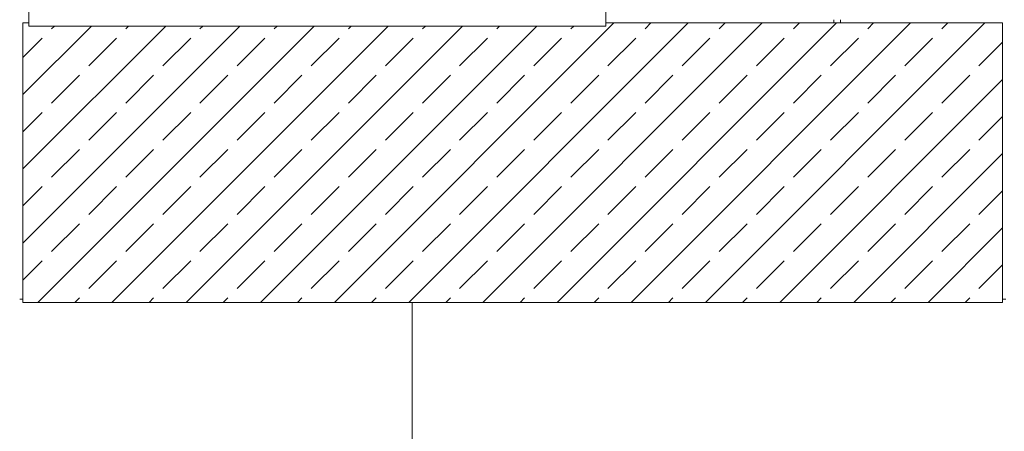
# Model space of a CAD drawing. Header units: millimetres. Extents: x 52659 to 1698020, y -10054 to 104697.
# Tile 53 of 256: x 159714 to 162717, y 11855 to 13110. Entities that reach past the tile are written whole.
import ezdxf

# ---------------------------------------------------------------- set-up
doc = ezdxf.new("R2010")
doc.units = ezdxf.units.MM
doc.header["$MEASUREMENT"] = 0
for name, color, linetype in [('02-04 CASSETTES FONCEES', 7, 'Continuous'), ('02-04 Mur.Construction', 7, 'Continuous'), ('05-02 Cotation 200ème 100ème.Cotations', 7, 'Continuous'), ('08-01 2D Dessin général.2D', 7, 'Continuous'), ('Fenêtres ARCHICAD', 7, 'Continuous')]:
    doc.layers.add(name, color=color, linetype=linetype)
doc.styles.add('STYLE_GENERE_3', font='ARIALN.TTF')
doc.dimstyles.new('STYLE_GENERE__2', dxfattribs={"dimtxt": 200, "dimasz": 95, "dimexe": 0.18, "dimexo": 100, "dimgap": 0, "dimtad": 0, "dimlfac": 0.001, "dimzin": 0, "dimdsep": 46, "dimtxsty": 'STYLE_GENERE_3', "dimblk": 'ARROWHEAD_6', "dimblk1": 'ARROWHEAD_6', "dimblk2": 'ARROWHEAD_6', "dimcen": 0.09, "dimclrd": 7, "dimclre": 7, "dimclrt": 7, "dimazin": 0, "dimtfac": 1, "dimtdec": 4, "dimtmove": 0, "dimatfit": 3, "dimfxl": 1, "dimtolj": 1, "dimtzin": 0, "dimarcsym": 0})

# ---------------------------------------------------------------- blocks, each defined once
blk = doc.blocks.new('Élément de coupe_205_1', base_point=(131932.7, 5158.1))
at = {"layer": '02-04 Mur.Construction', "color": 7, "linetype": 'Continuous', "lineweight": 9}
blk.add_line((162197.7, 13100.1), (162197.7, 13110.1), dxfattribs=at)
blk = doc.blocks.new('Élément de coupe_226_1', base_point=(131932.7, 5158.1))
at = {"layer": '02-04 Mur.Construction', "color": 7, "linetype": 'Continuous', "lineweight": 9}
blk.add_line((162217.7, 13100.1), (162217.7, 13110.1), dxfattribs=at)
blk = doc.blocks.new('Élément de coupe_229_1', base_point=(131932.7, 5158.1))
at = {"layer": 'Fenêtres ARCHICAD', "color": 7, "linetype": 'Continuous', "lineweight": 5}
for p, q in [((159802.7, 13998.1), (159802.7, 13238.1)), ((159832.7, 13268.1), (159832.7, 13998.1)), ((160592.7, 13998.1), (160592.7, 13268.1)), ((160652.7, 13268.1), (160652.7, 13998.1)), ((161412.7, 13998.1), (161412.7, 13268.1)), ((161442.7, 13238.1), (161442.7, 13998.1)), ((160607.7, 13268.1), (159832.7, 13268.1)), ((160637.7, 13268.1), (160607.7, 13268.1)), ((161412.7, 13268.1), (160637.7, 13268.1)), ((159802.7, 13238.1), (161442.7, 13238.1)), ((159742.7, 13178.1), (161502.7, 13178.1)), ((159742.7, 13140.9), (159742.7, 13146)), ((159742.7, 13090.8), (159742.7, 13140.9)), ((161502.7, 13140.9), (159742.7, 13140.9)), ((161502.7, 13140.9), (161502.7, 13146)), ((161502.7, 13090.8), (161502.7, 13140.9)), ((161502.7, 13090.8), (159742.7, 13090.8))]:
    blk.add_line(p, q, dxfattribs=at)
blk = doc.blocks.new('Élément de coupe_235_1', base_point=(131932.7, 5158.1))
at = {"layer": '02-04 Mur.Construction', "color": 7, "linetype": 'Continuous', "lineweight": 9}
for p, q in [((159724.5, 12258.1), (159714.5, 12258.1)), ((162722.5, 12258.1), (162712.5, 12258.1))]:
    blk.add_line(p, q, dxfattribs=at)
blk = doc.blocks.new('Élément de coupe_390_1', base_point=(131932.7, 5158.1))
at = {"layer": '02-04 CASSETTES FONCEES', "color": 7, "linetype": 'Continuous', "lineweight": 9}
for p, q in [((159724.5, 13100.1), (159724.5, 12248.1)), ((159742.7, 13100.1), (159724.5, 13100.1)), ((160674.8, 12248.1), (161526.8, 13100.1)), ((160901.1, 12248.1), (161753.1, 13100.1)), ((161127.3, 12248.1), (161979.3, 13100.1)), ((161353.6, 12248.1), (162205.6, 13100.1)), ((162712.5, 13100.1), (161502.7, 13100.1)), ((161579.9, 12248.1), (162431.9, 13100.1)), ((161622, 13082.1), (161639.9, 13100.1)), ((161806.2, 12248.1), (162658.2, 13100.1)), ((161848.2, 13082.1), (161866.2, 13100.1)), ((162074.5, 13082.1), (162092.5, 13100.1)), ((162300.8, 13082.1), (162318.8, 13100.1)), ((162527.1, 13082.1), (162545, 13100.1)), ((162712.5, 12248.1), (162712.5, 13100.1)), ((159724.5, 12429.1), (160386.2, 13090.8)), ((159724.5, 12655.4), (160159.9, 13090.8)), ((159724.5, 12881.7), (159933.6, 13090.8)), ((159769.7, 12248.1), (160612.5, 13090.8)), ((159811.8, 13082.1), (159820.5, 13090.8)), ((159996, 12248.1), (160838.7, 13090.8)), ((160038, 13082.1), (160046.8, 13090.8)), ((160222.2, 12248.1), (161065, 13090.8)), ((160264.3, 13082.1), (160273, 13090.8)), ((160448.5, 12248.1), (161291.3, 13090.8)), ((160490.6, 13082.1), (160499.3, 13090.8)), ((160716.9, 13082.1), (160725.6, 13090.8)), ((160943.1, 13082.1), (160951.9, 13090.8)), ((161169.4, 13082.1), (161178.1, 13090.8)), ((161395.7, 13082.1), (161404.4, 13090.8)), ((159724.5, 12994.8), (159783.5, 13053.8)), ((159924.9, 12969), (160009.8, 13053.8)), ((160151.2, 12969), (160236, 13053.8)), ((160377.4, 12969), (160462.3, 13053.8)), ((160603.7, 12969), (160688.6, 13053.8)), ((160830, 12969), (160914.8, 13053.8)), ((161056.3, 12969), (161141.1, 13053.8)), ((161282.5, 12969), (161367.4, 13053.8)), ((161508.8, 12969), (161593.7, 13053.8)), ((161735.1, 12969), (161819.9, 13053.8)), ((161961.4, 12969), (162046.2, 13053.8)), ((162187.6, 12969), (162272.5, 13053.8)), ((162413.9, 12969), (162498.8, 13053.8)), ((162640.2, 12969), (162712.5, 13041.3)), ((159811.8, 12855.8), (159896.6, 12940.7)), ((160038, 12855.8), (160122.9, 12940.7)), ((160264.3, 12855.8), (160349.2, 12940.7)), ((160490.6, 12855.8), (160575.4, 12940.7)), ((160716.9, 12855.8), (160801.7, 12940.7)), ((160943.1, 12855.8), (161028, 12940.7)), ((161169.4, 12855.8), (161254.3, 12940.7)), ((161395.7, 12855.8), (161480.5, 12940.7)), ((161622, 12855.8), (161706.8, 12940.7)), ((161848.2, 12855.8), (161933.1, 12940.7)), ((162032.4, 12248.1), (162712.5, 12928.1)), ((162074.5, 12855.8), (162159.4, 12940.7)), ((162300.8, 12855.8), (162385.6, 12940.7)), ((162527.1, 12855.8), (162611.9, 12940.7)), ((159724.5, 12768.6), (159783.5, 12827.5)), ((159924.9, 12742.7), (160009.8, 12827.5)), ((160151.2, 12742.7), (160236, 12827.5)), ((160377.4, 12742.7), (160462.3, 12827.5)), ((160603.7, 12742.7), (160688.6, 12827.5)), ((160830, 12742.7), (160914.8, 12827.5)), ((161056.3, 12742.7), (161141.1, 12827.5)), ((161282.5, 12742.7), (161367.4, 12827.5)), ((161508.8, 12742.7), (161593.7, 12827.5)), ((161735.1, 12742.7), (161819.9, 12827.5)), ((161961.4, 12742.7), (162046.2, 12827.5)), ((162187.6, 12742.7), (162272.5, 12827.5)), ((162413.9, 12742.7), (162498.8, 12827.5)), ((162640.2, 12742.7), (162712.5, 12815)), ((159811.8, 12629.5), (159896.6, 12714.4)), ((160038, 12629.5), (160122.9, 12714.4)), ((160264.3, 12629.5), (160349.2, 12714.4)), ((160490.6, 12629.5), (160575.4, 12714.4)), ((160716.9, 12629.5), (160801.7, 12714.4)), ((160943.1, 12629.5), (161028, 12714.4)), ((161169.4, 12629.5), (161254.3, 12714.4)), ((161395.7, 12629.5), (161480.5, 12714.4)), ((161622, 12629.5), (161706.8, 12714.4)), ((161848.2, 12629.5), (161933.1, 12714.4)), ((162074.5, 12629.5), (162159.4, 12714.4)), ((162300.8, 12629.5), (162385.6, 12714.4)), ((162527.1, 12629.5), (162611.9, 12714.4)), ((162258.7, 12248.1), (162712.5, 12701.9)), ((159724.5, 12542.3), (159783.5, 12601.3)), ((159924.9, 12516.4), (160009.8, 12601.3)), ((160151.2, 12516.4), (160236, 12601.3)), ((160377.4, 12516.4), (160462.3, 12601.3)), ((160603.7, 12516.4), (160688.6, 12601.3)), ((160830, 12516.4), (160914.8, 12601.3)), ((161056.3, 12516.4), (161141.1, 12601.3)), ((161282.5, 12516.4), (161367.4, 12601.3)), ((161508.8, 12516.4), (161593.7, 12601.3)), ((161735.1, 12516.4), (161819.9, 12601.3)), ((161961.4, 12516.4), (162046.2, 12601.3)), ((162187.6, 12516.4), (162272.5, 12601.3)), ((162413.9, 12516.4), (162498.8, 12601.3)), ((162640.2, 12516.4), (162712.5, 12588.7)), ((159811.8, 12403.3), (159896.6, 12488.1)), ((160038, 12403.3), (160122.9, 12488.1)), ((160264.3, 12403.3), (160349.2, 12488.1)), ((160490.6, 12403.3), (160575.4, 12488.1)), ((160716.9, 12403.3), (160801.7, 12488.1)), ((160943.1, 12403.3), (161028, 12488.1)), ((161169.4, 12403.3), (161254.3, 12488.1)), ((161395.7, 12403.3), (161480.5, 12488.1)), ((161622, 12403.3), (161706.8, 12488.1)), ((161848.2, 12403.3), (161933.1, 12488.1)), ((162074.5, 12403.3), (162159.4, 12488.1)), ((162300.8, 12403.3), (162385.6, 12488.1)), ((162485, 12248.1), (162712.5, 12475.6)), ((162527.1, 12403.3), (162611.9, 12488.1)), ((159724.5, 12316), (159783.5, 12375)), ((159924.9, 12290.1), (160009.8, 12375)), ((160151.2, 12290.1), (160236, 12375)), ((160377.4, 12290.1), (160462.3, 12375)), ((160603.7, 12290.1), (160688.6, 12375)), ((160830, 12290.1), (160914.8, 12375)), ((161056.3, 12290.1), (161141.1, 12375)), ((161282.5, 12290.1), (161367.4, 12375)), ((161508.8, 12290.1), (161593.7, 12375)), ((161735.1, 12290.1), (161819.9, 12375)), ((161961.4, 12290.1), (162046.2, 12375)), ((162187.6, 12290.1), (162272.5, 12375)), ((162413.9, 12290.1), (162498.8, 12375)), ((162640.2, 12290.1), (162712.5, 12362.4)), ((159882.8, 12248.1), (159896.6, 12261.8)), ((160109.1, 12248.1), (160122.9, 12261.8)), ((160335.4, 12248.1), (160349.2, 12261.8)), ((160561.7, 12248.1), (160575.4, 12261.8)), ((160787.9, 12248.1), (160801.7, 12261.8)), ((161014.2, 12248.1), (161028, 12261.8)), ((161240.5, 12248.1), (161254.3, 12261.8)), ((161466.8, 12248.1), (161480.5, 12261.8)), ((161693, 12248.1), (161706.8, 12261.8)), ((161919.3, 12248.1), (161933.1, 12261.8)), ((162145.6, 12248.1), (162159.4, 12261.8)), ((162371.9, 12248.1), (162385.6, 12261.8)), ((162598.1, 12248.1), (162611.9, 12261.8)), ((159724.5, 12248.1), (162712.5, 12248.1)), ((162711.3, 12248.1), (162712.5, 12249.3))]:
    blk.add_line(p, q, dxfattribs=at)
blk = doc.blocks.new('*D764', base_point=(131932.7, 5158.1))
at = {"layer": '05-02 Cotation 200ème 100ème.Cotations', "color": 7, "linetype": 'Continuous', "lineweight": 25, "transparency": 16777216}
for p, q in [((135853.9, 14458.1), (135953.9, 14358.1)), ((135853.9, 11412.6), (135953.9, 11312.6))]:
    blk.add_line(p, q, dxfattribs=at)
at = {"layer": '05-02 Cotation 200ème 100ème.Cotations', "color": 7, "linetype": 'Continuous', "lineweight": 13, "transparency": 16777216}
for p, q in [((135997.7, 14408.1), (135810.2, 14408.1)), ((135903.9, 13134.2), (135903.9, 14408.1)), ((135903.9, 11362.6), (135903.9, 12636.5)), ((135997.7, 11362.6), (135810.2, 11362.6))]:
    blk.add_line(p, q, dxfattribs=at)
at = {"layer": '05-02 Cotation 200ème 100ème.Cotations', "color": 7, "lineweight": 9, "transparency": 16777216, "char_height": 200, "attachment_point": 7, "rotation": 90, "style": 'STYLE_GENERE_3'}
for s, insert in [('\\A1;0,40', (135861, 14381.8)), ('\\A1;3,05', (136003.9, 12661.3))]:
    blk.add_mtext(s, dxfattribs=dict(at, insert=insert))
blk = doc.blocks.new('ARROWHEAD_6')
at = {"color": 0, "linetype": 'Continuous', "lineweight": 0}
for p, q in [((-0.5, -0.5), (0.5, 0.5)), ((0, 0), (-1, 0))]:
    blk.add_line(p, q, dxfattribs=at)

msp = doc.modelspace()

# ---------------------------------------------------------------- linework, layer by layer
at = {"layer": '08-01 2D Dessin général.2D', "color": 7, "linetype": 'Continuous', "lineweight": 9}
msp.add_line((160911.721, 11708.072), (160911.721, 12248.072), dxfattribs=at)

# ---------------------------------------------------------------- block references
at = {"layer": '02-04 CASSETTES FONCEES', "lineweight": 0}
msp.add_blockref('Élément de coupe_390_1', (131932.668, 5158.072), dxfattribs=at)
at = {"layer": '02-04 Mur.Construction', "lineweight": 0}
for name in ['Élément de coupe_205_1', 'Élément de coupe_226_1', 'Élément de coupe_235_1']:
    msp.add_blockref(name, (131932.668, 5158.072), dxfattribs=at)
at = {"layer": 'Fenêtres ARCHICAD', "lineweight": 0}
msp.add_blockref('Élément de coupe_229_1', (131932.668, 5158.072), dxfattribs=at)

# ---------------------------------------------------------------- dimensions: what is measured, and where the dimension line sits
at = {"layer": '05-02 Cotation 200ème 100ème.Cotations', "color": 7, "linetype": 'Continuous', "lineweight": 13}
dim = msp.add_linear_dim(base=(135903.901, 14408.072), p1=(220897.887, 11362.595), p2=(220602.668, 14408.072), angle=90, dimstyle='STYLE_GENERE__2', dxfattribs=at)
dim.commit()
dim.dimension.update_dxf_attribs({"geometry": '*D764', "text_midpoint": (135903.901, 12921.098), "dimtype": 160, "text_rotation": 90})

doc.saveas('drawing.dxf')
